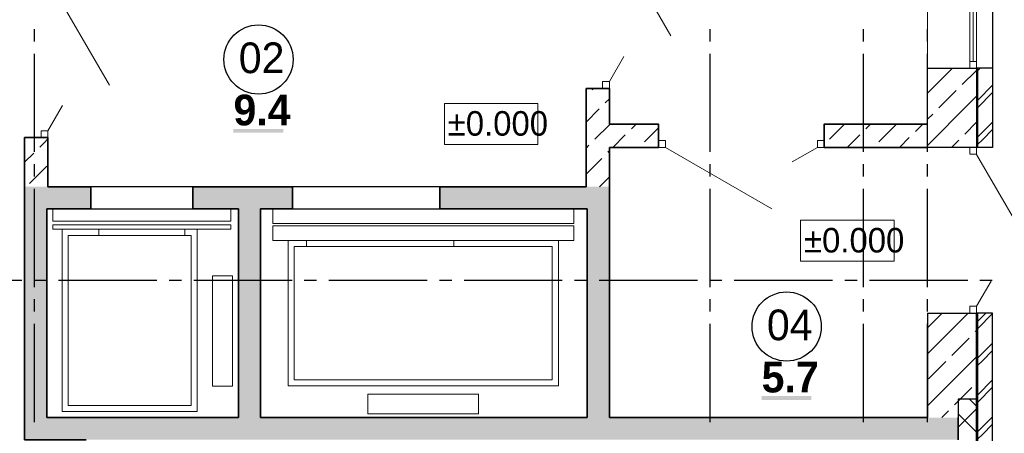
# Model space of a CAD drawing. Header units: millimetres. Extents: x 259029 to 2494469, y -731578 to -57567.
# Tile 201 of 253: x 469446 to 477461, y -557036 to -553667. Entities that reach past the tile are written whole.
import ezdxf
from ezdxf import colors
from ezdxf.entities.mleader import LeaderData, LeaderLine
from ezdxf.math import Vec2, Vec3

# ---------------------------------------------------------------- set-up
doc = ezdxf.new("R2010")
doc.units = ezdxf.units.MM
for name, color, linetype in [('PDF _Геометрия', 7, 'Continuous'), ('PDF _Сплошная заливка', 7, 'Continuous'), ('PDF _Текст', 7, 'Continuous')]:
    doc.layers.add(name, color=color, linetype=linetype)
for name, color, linetype, lineweight in [('Выноски', 20, 'Continuous', 20), ('РАЗРЕЗЫ', 10, 'Continuous', 60), ('Символы 0.20', 1, 'Continuous', 20)]:
    doc.layers.add(name, color=color, linetype=linetype, lineweight=lineweight)
doc.styles.add('PDF Century Gothic', font='GOTHIC.TTF')
doc.styles.add('PDF Century Gothic Bold', font='GOTHICB.TTF')
doc.styles.add('ГОСТ', font='GOST_Common.ttf')

# ---------------------------------------------------------------- blocks, each defined once
blk = doc.blocks.new('_None')
blk = doc.blocks.new('ааапп')
at = {"layer": 'Символы 0.20'}
ml = blk.add_multileader_mtext('Standard', dxfattribs=at)
ml.set_content('7(л.6)', color=256, style='ГОСТ')
ml.set_leader_properties(color=256, linetype='ByLayer', lineweight=-1)
ml.set_arrow_properties(name='NONE')
ml.build(insert=Vec2(0, 0))
ml.multileader.update_dxf_attribs({"text_left_attachment_type": 6, "text_right_attachment_type": 6, "dogleg_length": 0.25, "arrow_head_size": 200, "scale": 100})
ctx = ml.context
ctx.base_point, ctx.scale, ctx.char_height, ctx.arrow_head_size, ctx.landing_gap_size, ctx.plane_origin = Vec3(614110.1, -566038.8), 100, 250, 200, 25, Vec3(615324.2, -568173.2)
ctx.left_attachment, ctx.right_attachment = 6, 6
notes = []
notes.append((ctx, [(0, (1, 1, 0), (614085.1, -566038.8), (1, 0), 25, [(0, [(614013.3, -566718.2)], 0, [])])]))
ctx.mtext.insert, ctx.mtext.width, ctx.mtext.flow_direction = Vec3(614135.1, -565738.8), 792.21, 5
ml = blk.add_multileader_mtext('Standard', dxfattribs=at)
ml.set_content('9(л.9)', color=256, style='ГОСТ')
ml.set_leader_properties(color=256, linetype='ByLayer', lineweight=-1)
ml.set_arrow_properties(name='NONE')
ml.build(insert=Vec2(0, 0))
ml.multileader.update_dxf_attribs({"text_left_attachment_type": 6, "text_right_attachment_type": 6, "dogleg_length": 0.25, "arrow_head_size": 200, "scale": 100})
ctx = ml.context
ctx.base_point, ctx.scale, ctx.char_height, ctx.arrow_head_size, ctx.landing_gap_size, ctx.plane_origin = Vec3(612576, -566882.5), 100, 250, 200, 25, Vec3(613790.1, -569016.9)
ctx.left_attachment, ctx.right_attachment = 6, 6
notes.append((ctx, [(0, (1, 1, 0), (612551, -566882.5), (1, 0), 25, [(0, [(612479.2, -567561.9)], 0, [])])]))
ctx.mtext.insert, ctx.mtext.width, ctx.mtext.flow_direction = Vec3(612601, -566582.5), 792.21, 5
ml = blk.add_multileader_mtext('Standard', dxfattribs=at)
ml.set_content('9(л.9)', color=256, style='ГОСТ')
ml.set_leader_properties(color=256, linetype='ByLayer', lineweight=-1)
ml.set_arrow_properties(name='NONE')
ml.build(insert=Vec2(0, 0))
ml.multileader.update_dxf_attribs({"text_left_attachment_type": 6, "text_right_attachment_type": 6, "dogleg_length": 0.25, "arrow_head_size": 200, "scale": 100})
ctx = ml.context
ctx.base_point, ctx.scale, ctx.char_height, ctx.arrow_head_size, ctx.landing_gap_size, ctx.plane_origin = Vec3(613380, -569466.9), 100, 250, 200, 25, Vec3(611024.5, -571187.9)
ctx.left_attachment, ctx.right_attachment = 6, 6
notes.append((ctx, [(1, (1, 1, 0), (613355, -569466.9), (1, 0), 25, [(0, [(612832.1, -569802.7)], 0, [])])]))
ctx.mtext.insert, ctx.mtext.width, ctx.mtext.flow_direction = Vec3(613405, -569166.9), 792.21, 5
ml = blk.add_multileader_mtext('Standard', dxfattribs=at)
ml.set_content('по7(л.6)', color=256, style='ГОСТ')
ml.set_leader_properties(color=256, linetype='ByLayer', lineweight=-1)
ml.set_arrow_properties(name='NONE')
ml.build(insert=Vec2(0, 0))
ml.multileader.update_dxf_attribs({"text_left_attachment_type": 6, "text_right_attachment_type": 6, "dogleg_length": 0.25, "arrow_head_size": 200, "scale": 100})
ctx = ml.context
ctx.base_point, ctx.scale, ctx.char_height, ctx.arrow_head_size, ctx.landing_gap_size, ctx.plane_origin = Vec3(609782.7, -570717.4), 100, 250, 200, 25, Vec3(612513.4, -570395.2)
ctx.left_attachment, ctx.right_attachment = 6, 6
notes.append((ctx, [(1, (1, 1, 0), (610957.7, -570717.4), (-1, 0), 25, [(0, [(611147.2, -569654.4)], 0, [])])]))
ctx.mtext.insert, ctx.mtext.width, ctx.mtext.defined_height, ctx.mtext.flow_direction = Vec3(609807.7, -570417.4), 1094.387, 742.8, 5
ml = blk.add_multileader_mtext('Standard', dxfattribs=at)
ml.set_content('по 8 2(л.6)', color=256, style='ГОСТ')
ml.set_leader_properties(color=256, linetype='ByLayer', lineweight=-1)
ml.set_arrow_properties(name='NONE')
ml.build(insert=Vec2(0, 0))
ml.multileader.update_dxf_attribs({"text_left_attachment_type": 6, "text_right_attachment_type": 6, "dogleg_length": 0.25, "arrow_head_size": 200, "scale": 100})
ctx = ml.context
ctx.base_point, ctx.scale, ctx.char_height, ctx.arrow_head_size, ctx.landing_gap_size, ctx.plane_origin = Vec3(614087, -570266.1), 100, 250, 200, 25, Vec3(615301.2, -572400.6)
ctx.left_attachment, ctx.right_attachment = 6, 6
notes.append((ctx, [(0, (1, 1, 0), (614062, -570266.1), (1, 0), 25, [(0, [(613990.2, -570945.5)], 0, [])])]))
ctx.mtext.insert, ctx.mtext.width, ctx.mtext.flow_direction = Vec3(614112, -569966.1), 792.21, 5
ml = blk.add_multileader_mtext('Standard', dxfattribs=at)
ml.set_content('4(л.6)', color=256, style='ГОСТ')
ml.set_leader_properties(color=256, linetype='ByLayer', lineweight=-1)
ml.set_arrow_properties(name='NONE')
ml.build(insert=Vec2(0, 0))
ml.multileader.update_dxf_attribs({"text_left_attachment_type": 6, "text_right_attachment_type": 6, "dogleg_length": 0.25, "arrow_head_size": 200, "scale": 100})
ctx = ml.context
ctx.base_point, ctx.scale, ctx.char_height, ctx.arrow_head_size, ctx.landing_gap_size, ctx.plane_origin = Vec3(611257.3, -571855.8), 100, 250, 200, 25, Vec3(612471.5, -574008.5)
ctx.left_attachment, ctx.right_attachment = 6, 6
notes.append((ctx, [(0, (1, 1, 0), (611232.3, -571855.8), (1, 0), 25, [(0, [(611050.1, -572508.2)], 0, [])])]))
ctx.mtext.insert, ctx.mtext.width, ctx.mtext.defined_height, ctx.mtext.flow_direction = Vec3(611282.3, -571555.8), 1018.139, 759.8, 5
ml = blk.add_multileader_mtext('Standard', dxfattribs=at)
ml.set_content('2(л.6)', color=256, style='ГОСТ')
ml.set_leader_properties(color=256, linetype='ByLayer', lineweight=-1)
ml.set_arrow_properties(name='NONE')
ml.build(insert=Vec2(0, 0))
ml.multileader.update_dxf_attribs({"text_left_attachment_type": 6, "text_right_attachment_type": 6, "dogleg_length": 0.25, "arrow_head_size": 200, "scale": 100})
ctx = ml.context
ctx.base_point, ctx.scale, ctx.char_height, ctx.arrow_head_size, ctx.landing_gap_size, ctx.plane_origin = Vec3(614145.2, -573671), 100, 250, 200, 25, Vec3(615359.3, -575805.5)
ctx.left_attachment, ctx.right_attachment = 6, 6
notes.append((ctx, [(0, (1, 1, 0), (614120.2, -573671), (1, 0), 25, [(0, [(614048.4, -574350.4)], 0, [])])]))
ctx.mtext.insert, ctx.mtext.width, ctx.mtext.flow_direction = Vec3(614170.2, -573371), 792.21, 5
ml = blk.add_multileader_mtext('Standard', dxfattribs=at)
ml.set_content('4(л.6)', color=256, style='ГОСТ')
ml.set_leader_properties(color=256, linetype='ByLayer', lineweight=-1)
ml.set_arrow_properties(name='NONE')
ml.build(insert=Vec2(0, 0))
ml.multileader.update_dxf_attribs({"text_left_attachment_type": 6, "text_right_attachment_type": 6, "dogleg_length": 0.25, "arrow_head_size": 200, "scale": 100})
ctx = ml.context
ctx.base_point, ctx.scale, ctx.char_height, ctx.arrow_head_size, ctx.landing_gap_size, ctx.plane_origin = Vec3(611257.3, -575385.8), 100, 250, 200, 25, Vec3(612471.5, -577538.5)
ctx.left_attachment, ctx.right_attachment = 6, 6
notes.append((ctx, [(0, (1, 1, 0), (611232.3, -575385.8), (1, 0), 25, [(0, [(611050.1, -576038.2)], 0, [])])]))
ctx.mtext.insert, ctx.mtext.width, ctx.mtext.defined_height, ctx.mtext.flow_direction = Vec3(611282.3, -575085.8), 1018.139, 759.8, 5
ml = blk.add_multileader_mtext('Standard', dxfattribs=at)
ml.set_content('2(л.6)', color=256, style='ГОСТ')
ml.set_leader_properties(color=256, linetype='ByLayer', lineweight=-1)
ml.set_arrow_properties(name='NONE')
ml.build(insert=Vec2(0, 0))
ml.multileader.update_dxf_attribs({"text_left_attachment_type": 6, "text_right_attachment_type": 6, "dogleg_length": 0.25, "arrow_head_size": 200, "scale": 100})
ctx = ml.context
ctx.base_point, ctx.scale, ctx.char_height, ctx.arrow_head_size, ctx.landing_gap_size, ctx.plane_origin = Vec3(614118.4, -576974.3), 100, 250, 200, 25, Vec3(615332.5, -579108.8)
ctx.left_attachment, ctx.right_attachment = 6, 6
notes.append((ctx, [(0, (1, 1, 0), (614093.4, -576974.3), (1, 0), 25, [(0, [(614021.6, -577653.7)], 0, [])])]))
ctx.mtext.insert, ctx.mtext.width, ctx.mtext.flow_direction = Vec3(614143.4, -576674.3), 792.21, 5
ml = blk.add_multileader_mtext('Standard', dxfattribs=at)
ml.set_content('2(л.6)', color=256, style='ГОСТ')
ml.set_leader_properties(color=256, linetype='ByLayer', lineweight=-1)
ml.set_arrow_properties(name='NONE')
ml.build(insert=Vec2(0, 0))
ml.multileader.update_dxf_attribs({"text_left_attachment_type": 6, "text_right_attachment_type": 6, "dogleg_length": 0.25, "arrow_head_size": 200, "scale": 100})
ctx = ml.context
ctx.base_point, ctx.scale, ctx.char_height, ctx.arrow_head_size, ctx.landing_gap_size, ctx.plane_origin = Vec3(614087, -580264.1), 100, 250, 200, 25, Vec3(615301.2, -582398.5)
ctx.left_attachment, ctx.right_attachment = 6, 6
notes.append((ctx, [(0, (1, 1, 0), (614062, -580264.1), (1, 0), 25, [(0, [(613990.2, -580943.4)], 0, [])])]))
ctx.mtext.insert, ctx.mtext.width, ctx.mtext.flow_direction = Vec3(614112, -579964.1), 792.21, 5
ml = blk.add_multileader_mtext('Standard', dxfattribs=at)
ml.set_content('4(л.6)', color=256, style='ГОСТ')
ml.set_leader_properties(color=256, linetype='ByLayer', lineweight=-1)
ml.set_arrow_properties(name='NONE')
ml.build(insert=Vec2(0, 0))
ml.multileader.update_dxf_attribs({"text_left_attachment_type": 6, "text_right_attachment_type": 6, "dogleg_length": 0.25, "arrow_head_size": 200, "scale": 100})
ctx = ml.context
ctx.base_point, ctx.scale, ctx.char_height, ctx.arrow_head_size, ctx.landing_gap_size, ctx.plane_origin = Vec3(611257.3, -581853.8), 100, 250, 200, 25, Vec3(612471.5, -584006.4)
ctx.left_attachment, ctx.right_attachment = 6, 6
notes.append((ctx, [(0, (1, 1, 0), (611232.3, -581853.8), (1, 0), 25, [(0, [(611050.1, -582506.1)], 0, [])])]))
ctx.mtext.insert, ctx.mtext.width, ctx.mtext.defined_height, ctx.mtext.flow_direction = Vec3(611282.3, -581553.8), 1018.139, 759.8, 5
ml = blk.add_multileader_mtext('Standard', dxfattribs=at)
ml.set_content('2(л.6)', color=256, style='ГОСТ')
ml.set_leader_properties(color=256, linetype='ByLayer', lineweight=-1)
ml.set_arrow_properties(name='NONE')
ml.build(insert=Vec2(0, 0))
ml.multileader.update_dxf_attribs({"text_left_attachment_type": 6, "text_right_attachment_type": 6, "dogleg_length": 0.25, "arrow_head_size": 200, "scale": 100})
ctx = ml.context
ctx.base_point, ctx.scale, ctx.char_height, ctx.arrow_head_size, ctx.landing_gap_size, ctx.plane_origin = Vec3(614087, -583505.6), 100, 250, 200, 25, Vec3(615301.2, -585640.1)
ctx.left_attachment, ctx.right_attachment = 6, 6
notes.append((ctx, [(0, (1, 1, 0), (614062, -583505.6), (1, 0), 25, [(0, [(613990.2, -584185)], 0, [])])]))
ctx.mtext.insert, ctx.mtext.width, ctx.mtext.flow_direction = Vec3(614112, -583205.6), 792.21, 5
for ctx, leaders in notes:
    for number, flags, end, landing, length, lines in leaders:
        leader = LeaderData()
        leader.index, (leader.has_last_leader_line, leader.has_dogleg_vector, leader.attachment_direction) = number, flags
        leader.last_leader_point, leader.dogleg_vector, leader.dogleg_length = Vec3(end), Vec3(landing), length
        for number, points, colour, breaks in lines:
            line = LeaderLine()
            line.index, line.vertices, line.color, line.breaks = number, Vec3.list(points), colors.encode_raw_color(colour), breaks
            leader.lines.append(line)
        ctx.leaders.append(leader)

msp = doc.modelspace()

# ---------------------------------------------------------------- linework, layer by layer
at = {"layer": 'PDF _Геометрия', "lineweight": 25}
for points in [[(477365.7, -551447.5), (477365.7, -554707.5), (477235.7, -554707.5)], [(469565.7, -553844.4), (469565.7, -553744.4)], [(475065.7, -553844.4), (475065.7, -553744.4)], [(476315.7, -553844.4), (476315.7, -553744.4)], [(476835.7, -553844.4), (476835.7, -553744.4)], [(469565.7, -554744.4), (469565.7, -553944.4)], [(475065.7, -554744.4), (475065.7, -553944.4)], [(476315.7, -554744.4), (476315.7, -553944.4)], [(476835.7, -554744.4), (476835.7, -553944.4)], [(477365.7, -554062.5), (477235.7, -554062.5)], [(477245.7, -554081.3), (477264.6, -554062.5)], [(477245.7, -554707.5), (477245.7, -554062.5)], [(477245.7, -554321.3), (477365.7, -554201.3)], [(477245.7, -554381.3), (477365.7, -554261.3)], [(477245.7, -554621.3), (477365.7, -554501.3)], [(477245.7, -554681.3), (477282.7, -554644.4), (477365.7, -554561.3)], [(469565.7, -554944.4), (469565.7, -554844.4)], [(475065.7, -554944.4), (475065.7, -554844.4)], [(476315.7, -554944.4), (476315.7, -554844.4)], [(476835.7, -554944.4), (476835.7, -554844.4)], [(469565.7, -555844.4), (469565.7, -555044.4)], [(470855.7, -555027.8), (470025.7, -555027.8)], [(472865.7, -555027.8), (471665.7, -555027.8)], [(475065.7, -555844.4), (475065.7, -555044.4)], [(476315.7, -555844.4), (476315.7, -555044.4)], [(476835.7, -555844.4), (476835.7, -555044.4)], [(470025.7, -555207.8), (470855.7, -555207.8)], [(471665.7, -555207.8), (472865.7, -555207.8)], [(468662.7, -555787.5), (469462.7, -555787.5)], [(469562.7, -555787.5), (469662.7, -555787.5)], [(469762.7, -555787.5), (470562.7, -555787.5)], [(470662.7, -555787.5), (470762.7, -555787.5)], [(470862.7, -555787.5), (471662.7, -555787.5)], [(471762.7, -555787.5), (471862.7, -555787.5)], [(471962.7, -555787.5), (472762.7, -555787.5)], [(472862.7, -555787.5), (472962.7, -555787.5)], [(473062.7, -555787.5), (473862.7, -555787.5)], [(473962.7, -555787.5), (474062.7, -555787.5)], [(474162.7, -555787.5), (474962.7, -555787.5)], [(475062.7, -555787.5), (475162.7, -555787.5)], [(475262.7, -555787.5), (476062.7, -555787.5)], [(476162.7, -555787.5), (476262.7, -555787.5)], [(476362.7, -555787.5), (477162.7, -555787.5)], [(477262.7, -555787.5), (477362.7, -555787.5)], [(469565.7, -556044.4), (469565.7, -555944.4)], [(475065.7, -556044.4), (475065.7, -555944.4)], [(476315.7, -556044.4), (476315.7, -555944.4)], [(476835.7, -556044.4), (476835.7, -555944.4)], [(477365.7, -557237.5), (477365.7, -556057.5), (477235.7, -556057.5)], [(477245.7, -556121.3), (477309.6, -556057.5)], [(477245.7, -557237.5), (477245.7, -556057.5)], [(477245.7, -556181.3), (477365.7, -556061.3)], [(469565.7, -556944.4), (469565.7, -556144.4)], [(475065.7, -556944.4), (475065.7, -556144.4)], [(476315.7, -556944.4), (476315.7, -556144.4)], [(476835.7, -556944.4), (476835.7, -556144.4)], [(477245.7, -556421.3), (477365.7, -556301.3)], [(477245.7, -556481.3), (477282.7, -556444.4), (477365.7, -556361.3)], [(477245.7, -556721.3), (477365.7, -556601.3)], [(477245.7, -556781.3), (477365.7, -556661.3)], [(477235.7, -557237.5), (477235.7, -556757.5)], [(477245.7, -557021.3), (477365.7, -556901.3)], [(477245.7, -557081.3), (477282.7, -557044.4), (477365.7, -556961.3)]]:
    msp.add_lwpolyline(points, dxfattribs=at)
at = {"layer": 'PDF _Геометрия', "lineweight": 13}
for points in [[(476835.7, -552502.8), (476835.7, -554062.8)], [(477179.7, -552558.5), (477179.7, -554006.5)], [(477235.7, -552558.5), (477235.7, -554006.5)], [(474245.7, -552933.8), (474745.4, -553799.4)], [(469675.7, -553333.8), (470175.5, -554199.3)], [(477207.7, -553310.5), (477207.7, -554006.5)], [(474245.7, -554171.8), (474364.4, -553966.1)], [(469675.7, -554571.8), (469794.5, -554366.1)], [(474701.7, -554707.5), (475567.3, -555207.2)], [(475939.7, -554707.5), (475734.1, -554826.2)], [(477235.7, -554763.8), (477735.4, -555629.3)], [(471165.7, -555207.5), (471165.7, -555307.5), (469715.7, -555307.5), (469715.7, -555207.5)], [(471505.7, -555207.5), (471505.7, -555327.5), (473955.7, -555327.5), (473955.7, -555207.5)], [(469790.7, -555374.5), (469790.7, -556858.5), (470890.7, -556858.5), (470890.7, -555374.5)], [(470090.7, -555374.5), (470090.7, -555424.5)], [(470790.7, -555374.5), (470790.7, -555424.5)], [(471780.7, -555515.5), (471780.7, -555465.5)], [(472980.7, -555515.5), (472980.7, -555465.5)], [(477235.7, -556001.7), (477354.4, -555796.1)], [(477085.7, -556774.2), (477102.4, -556757.5)], [(477235.7, -556815.4), (477177.8, -556757.5)], [(477085.7, -556986.3), (477235.7, -556836.3)], [(477235.7, -557027.6), (477085.7, -556877.6)]]:
    msp.add_lwpolyline(points, dxfattribs=at)
at = {"layer": 'PDF _Геометрия', "color": 9, "lineweight": 25, "true_color": 0xc8c8a0}
for points in [[(476835.7, -554266.5), (477039.7, -554062.5)], [(476835.7, -554517.8), (476835.7, -554062.8), (477179.7, -554062.8), (477235.7, -554062.8), (477235.7, -554707.8)], [(477118.9, -554195.4), (477231.7, -554082.7), (477235.7, -554078.6)], [(476835.7, -554690.7), (477178.5, -554348), (477235.7, -554290.7)], [(476928, -554386.4), (477069.4, -554244.9)], [(476835.7, -554478.6), (476878.5, -554435.9)], [(477140.1, -554598.5), (477235.7, -554502.9)], [(477235.7, -554707.8), (477179.7, -554707.8), (476835.7, -554707.8)], [(477031.1, -554707.5), (477090.6, -554648)], [(476835.7, -556387.8), (477166, -556057.5)], [(476835.7, -556175.7), (476953.9, -556057.5)], [(476835.7, -556057.7), (477179.7, -556057.7), (477235.7, -556057.7)], [(476835.7, -556057.7), (476835.7, -556907.7)], [(477235.7, -556757.7), (477235.7, -556057.7)], [(477225, -556210.7), (477235.7, -556199.9)], [(477034, -556401.6), (477175.5, -556260.2)], [(476835.7, -556812.1), (477235.7, -556412.1)], [(476843.1, -556592.5), (476984.5, -556451.1)], [(477102.4, -556757.5), (477196.7, -556663.3)], [(477055.3, -556804.7), (477085.7, -556774.2)], [(477235.7, -556757.7), (477085.7, -556757.7), (477085.7, -556907.7)], [(476952.4, -556907.5), (477005.8, -556854.2)]]:
    msp.add_lwpolyline(points, dxfattribs=at)
at = {"layer": 'PDF _Геометрия', "lineweight": 13}
for points in [[(477179.7, -554062.5), (477179.7, -554006.5), (477235.7, -554006.5), (477235.7, -554062.5)], [(474245.7, -554171.5), (474245.7, -554227.5), (474189.7, -554227.5), (474189.7, -554171.5)], [(469675.7, -554571.5), (469675.7, -554627.5), (469619.7, -554627.5), (469619.7, -554571.5)], [(474645.7, -554707.5), (474701.7, -554707.5), (474701.7, -554651.5), (474645.7, -554651.5)], [(475939.7, -554707.5), (475995.7, -554707.5), (475995.7, -554651.5), (475939.7, -554651.5)], [(477235.7, -554707.5), (477235.7, -554763.5), (477179.7, -554763.5), (477179.7, -554707.5)], [(471165.7, -555337.5), (471165.7, -555374.5), (469715.7, -555374.5), (469715.7, -555337.5)], [(473955.7, -555345.5), (473955.7, -555465.5), (471505.7, -555465.5), (471505.7, -555345.5)], [(470840.7, -556808.5), (470840.7, -555424.5), (469840.7, -555424.5), (469840.7, -556808.5)], [(473830.7, -556649.5), (473830.7, -555465.5), (471630.7, -555465.5), (471630.7, -556649.5)], [(471680.7, -555515.5), (471680.7, -556599.5), (473780.7, -556599.5), (473780.7, -555515.5)], [(471014.7, -555752.5), (471014.7, -556652.5), (471176.7, -556652.5), (471176.7, -555752.5)], [(477235.7, -556001.5), (477235.7, -556057.5), (477179.7, -556057.5), (477179.7, -556001.5)], [(472280.7, -556717.5), (472280.7, -556877.5), (473180.7, -556877.5), (473180.7, -556717.5)]]:
    msp.add_lwpolyline(points, close=True, dxfattribs=at)
at = {"layer": 'PDF _Геометрия', "color": 191, "lineweight": 35, "true_color": 0xc8aaf2}
for points in [[(474055.7, -554227.8), (474189.7, -554227.8), (474245.7, -554227.8), (474245.7, -554517.8)], [(474055.7, -554227.8), (474055.7, -555027.8)], [(474106.6, -554237.9), (474117, -554227.5)], [(474055.7, -554288.8), (474057.1, -554287.4)], [(474212.7, -554343.9), (474245.7, -554310.9)], [(474055.7, -554500.9), (474163.2, -554393.4)], [(474127.8, -554640.9), (474245.7, -554523), (474251.3, -554517.5)], [(474245.7, -554517.8), (474645.7, -554517.8), (474645.7, -554651.8), (474645.7, -554707.8)], [(474424.8, -554556.1), (474463.4, -554517.5)], [(474530.9, -554662.1), (474645.7, -554547.3)], [(475995.7, -554707.8), (475995.7, -554651.8), (475995.7, -554517.8), (476835.7, -554517.8)], [(476037, -554640.9), (476160.5, -554517.5)], [(476334, -554556.1), (476372.6, -554517.5)], [(476440.1, -554662.1), (476581.5, -554520.7)], [(476737.1, -554577.3), (476796.9, -554517.5)], [(469485.7, -555027.8), (469485.7, -554627.8), (469619.7, -554627.8), (469675.7, -554627.8), (469675.7, -555027.8)], [(469609.4, -554704.6), (469644.1, -554669.9), (469675.7, -554638.3)], [(474273.4, -554707.5), (474375.3, -554605.6)], [(476182.6, -554707.5), (476284.5, -554605.6)], [(476606.9, -554707.5), (476687.6, -554626.8)], [(474055.7, -554713), (474078.3, -554690.4)], [(474245.7, -554707.8), (474645.7, -554707.8)], [(474245.7, -555027.8), (474245.7, -554707.8)], [(475995.7, -554707.8), (476835.7, -554707.8)], [(469485.7, -554828.3), (469559.9, -554754.1)], [(474055.7, -554925.2), (474184.4, -554796.5)], [(474233.9, -554747), (474245.7, -554735.2)], [(469524.6, -555001.5), (469661.4, -554864.8), (469666, -554860.1)], [(474165.5, -555027.5), (474245.7, -554947.3)]]:
    msp.add_lwpolyline(points, dxfattribs=at)
at = {"layer": 'PDF _Геометрия', "lineweight": 18}
for points in [[(472902.7, -554683), (473664.3, -554683), (473664.3, -554349.7), (472902.7, -554349.7)], [(475802.9, -555634.4), (476564.5, -555634.4), (476564.5, -555301.1), (475802.9, -555301.1)]]:
    msp.add_lwpolyline(points, close=True, dxfattribs=at)
at = {"layer": 'PDF _Геометрия', "lineweight": 35}
for points in [[(469485.7, -555027.8), (469485.7, -555207.8), (469485.7, -556907.7)], [(469675.7, -555027.8), (470025.7, -555027.8), (470025.7, -555207.8), (469665.7, -555207.8)], [(471225.7, -555207.8), (470855.7, -555207.8), (470855.7, -555027.8), (471665.7, -555027.8), (471665.7, -555207.8), (471405.7, -555207.8), (471405.7, -556907.7)], [(474065.7, -555207.8), (472865.7, -555207.8), (472865.7, -555027.8), (474055.7, -555027.8)], [(474245.7, -556907.7), (474245.7, -555027.8)], [(469665.7, -556907.7), (469665.7, -555207.8)], [(471225.7, -555207.8), (471225.7, -556907.7)], [(474065.7, -555207.8), (474065.7, -556907.7)], [(469485.7, -556907.7), (469485.7, -557087.7), (469985.7, -557087.7)], [(471225.7, -556907.7), (469665.7, -556907.7)], [(474065.7, -556907.7), (471405.7, -556907.7)], [(476835.7, -556907.7), (474245.7, -556907.7)], [(477085.7, -557087.7), (477085.7, -556907.7)]]:
    msp.add_lwpolyline(points, dxfattribs=at)
at = {"layer": 'PDF _Геометрия', "lineweight": 25}
for centre in [(471389.8, -553991.2), (475688.9, -556166.5)]:
    msp.add_circle(centre, 281.9, dxfattribs=at)
at = {"layer": 'PDF _Сплошная заливка', "lineweight": 25, "transparency": 33554559}
for points in [[(471186, -554588.5), (471592, -554588.5), (471186, -554557.2), (471592, -554557.2)], [(475485.1, -556763.9), (475891.1, -556763.9), (475485.1, -556732.5), (475891.1, -556732.5)]]:
    msp.add_solid(points, dxfattribs=at)
at = {"layer": 'PDF _Сплошная заливка', "color": 7, "lineweight": 35, "true_color": 0xf1f1f1, "transparency": 33554559}
for points in [[(469485.7, -555207.5), (470025.7, -555207.5), (469485.7, -555027.5), (470025.7, -555027.5)], [(471665.7, -555207.5), (471665.7, -555027.5), (470855.7, -555207.5), (470855.7, -555027.5)], [(472865.7, -555207.5), (474065.7, -555207.5), (472865.7, -555027.5), (474065.7, -555027.5)], [(474065.7, -555027.5), (474065.7, -556907.5), (474245.7, -555027.5), (474245.7, -556907.5)], [(469485.7, -555207.5), (469485.7, -556907.5), (469665.7, -555207.5), (469665.7, -556907.5)], [(471225.7, -555207.5), (471225.7, -556907.5), (471405.7, -555207.5), (471405.7, -556907.5)], [(477085.7, -556907.5), (469485.7, -556907.5), (477085.7, -557087.5), (469485.7, -557087.5)]]:
    msp.add_solid(points, dxfattribs=at)

# ---------------------------------------------------------------- texts
at = {"layer": 'PDF _Текст', "attachment_point": 7}
for s, insert, char_height, style in [('02', (471229, -554106.2), 250, 'PDF Century Gothic'), ('9.4', (471186, -554531.2), 250, 'PDF Century Gothic Bold'), ('±0.000', (472930.5, -554614.7), 200, 'PDF Century Gothic'), ('±0.000', (475830.7, -555566.1), 200, 'PDF Century Gothic'), ('04', (475528.1, -556281.5), 250, 'PDF Century Gothic'), ('5.7', (475485.1, -556706.5), 250, 'PDF Century Gothic Bold')]:
    msp.add_mtext(s, dxfattribs=dict(at, insert=insert, char_height=char_height, style=style))

# ---------------------------------------------------------------- next in the draw order: block references
at = {"layer": 'РАЗРЕЗЫ', "color": 2, "lineweight": -2, "rotation": 45.00000000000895}
msp.add_blockref('ааапп', (-370061.8, -617495.3), dxfattribs=at)

# ---------------------------------------------------------------- next in the draw order: texts
at = {"layer": 'Выноски'}
note = msp.add_mtext_static_columns([''] * 2, width=19641.405, gutter_width=8167.2, height=0, dxfattribs=dict(at, insert=(385740.7, -548768.3), char_height=250, attachment_point=1, style='ГОСТ'))
for column, words in zip([note] + note.columns.linked_columns, ['\\pi10527.89954; \\P\\pi570.45,l346.2,t2000;1.^IОбщие указания см. лист 1. {\\H1.46663x; }\\P2.^IМонтажные узлы 1;2;3;4;6;7;8 см. лист{\\C0; 7.\\H1.45562x; \\H0.68699x;\\P}3.^IСварку производить согласно СП70.1330.2011 электродами Э42 ГОСТ 9467-75*.{\\H1.45929x; }\\P4.^IВсе металлические конструкции окрасить эмалью ПФ-1189 по ГОСТ 6465-79 в два слоя. Эмаль наносить на {\\H1.45807x; }\\P\\pi0,t346.2;грунтовку ГФ-021 по ГОСТ 25129-82 (первый слой - на заводе-изготовителе, второй слой - на монтаже).{\\H1.65848x; }\\P\\pi570.45,t2000;5.^IОгнезащиту металлических косоуров см.л. 9.{\\H1.19167x; }\\P6.^IДлину швов принимать по длине сопряжения свариваемых элементов. все катеты сварных швов принимать {\\H1.54728x; }\\P\\pi0,t346.2;высотой 6 мм, кроме оговоренных.{\\H1.42874x; }\\P\\pi570.45,t2000;7.^IМонтаж стальных конструкций производить в соответствии с указаниями СП 70.1333.0.2012"Несущие и {\\H1.46825x; }\\P\\pi0,t346.2;ограждающие конструкции".{\\H1.45508x; }\\P\\pi570.45,t2000;8.^IЖелезобетонные изделия монтировать на цем-песчаном растворе М100 толщ. 10мм.{\\H1.46099x; }\\P{\\C0;9.^IНа разрезах 1-1;2-2 отметки чистого пола.\\H1.45599x; \\H0.68682x;\\P\\pi10570.70257,l0,tz;\\H1.82587x; \\H0.54768x;\\P\\H1.55804x; \\H0.64183x;\\P\\H1.64732x; \\H0.60705x;\\P\\pi812.5,l41.6675;\\H1.23836x; \\H0.80752x;\\P}', '']):
    column.text = words

# ---------------------------------------------------------------- next in the draw order: leaders
at = {"layer": 'Символы 0.20'}
ml = msp.add_multileader_mtext('Standard', dxfattribs=at)
ml.set_content('4(л.6)', color=256, style='ГОСТ')
ml.set_leader_properties(color=256, linetype='ByLayer', lineweight=-1)
ml.set_arrow_properties(name='NONE')
ml.build(insert=Vec2(0, 0))
ml.multileader.update_dxf_attribs({"text_left_attachment_type": 6, "text_right_attachment_type": 6, "dogleg_length": 0.25, "arrow_head_size": 200, "scale": 100})
ctx = ml.context
ctx.base_point, ctx.scale, ctx.char_height, ctx.arrow_head_size, ctx.landing_gap_size, ctx.plane_origin = Vec3(373966.5, -556237.9), 100, 250, 200, 25, Vec3(376206.2, -556507.9)
ctx.left_attachment, ctx.right_attachment = 6, 6
notes = []
notes.append((ctx, [(1, (1, 1, 0), (374816.5, -556237.9), (-1, 0), 25, [(0, [(374721.5, -555795)], 0, [])])]))
ctx.mtext.insert, ctx.mtext.width, ctx.mtext.defined_height, ctx.mtext.flow_direction = Vec3(373991.5, -555937.9), 1094.387, 742.8, 5
for ctx, leaders in notes:
    for number, flags, end, landing, length, lines in leaders:
        leader = LeaderData()
        leader.index, (leader.has_last_leader_line, leader.has_dogleg_vector, leader.attachment_direction) = number, flags
        leader.last_leader_point, leader.dogleg_vector, leader.dogleg_length = Vec3(end), Vec3(landing), length
        for number, points, colour, breaks in lines:
            line = LeaderLine()
            line.index, line.vertices, line.color, line.breaks = number, Vec3.list(points), colors.encode_raw_color(colour), breaks
            leader.lines.append(line)
        ctx.leaders.append(leader)

doc.saveas('drawing.dxf')
